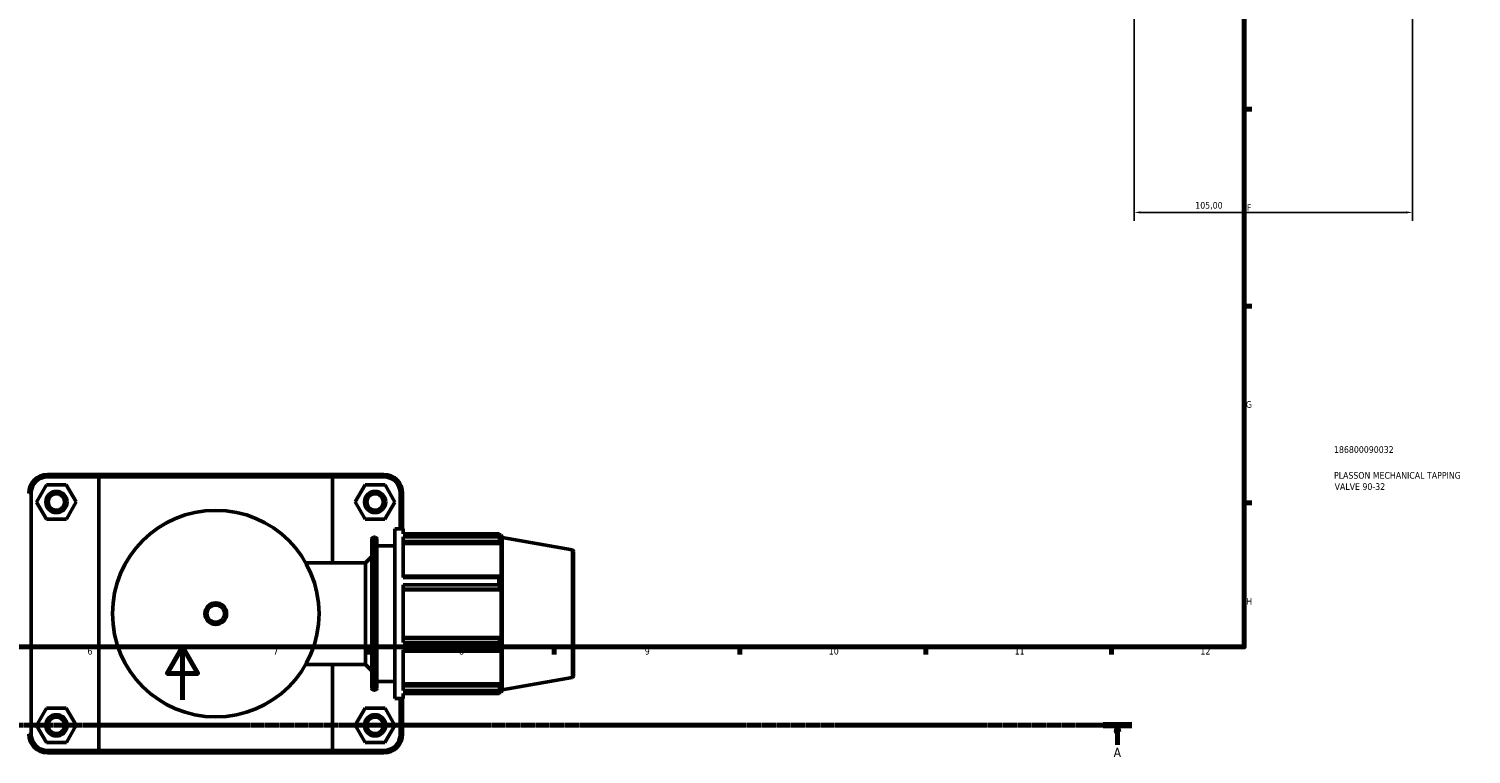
# Model space of a CAD drawing. Header units: millimetres. Extents: x 0 to 1021, y -20 to 1487.
# Tile 3 of 7: x 363 to 907, y -20 to 253. Entities that reach past the tile are written whole.
import ezdxf

# ---------------------------------------------------------------- set-up
doc = ezdxf.new("R2010")
doc.units = ezdxf.units.MM
doc.linetypes.add('CHAIN', pattern=[0.7087, 0.4724, -0.0591, 0.1181, -0.0591])
for name, color, linetype, lineweight in [('Border (ISO)', 7, 'Continuous', 70), ('Dimension (ISO)', 7, 'Continuous', 25), ('Section Line (ISO)', 7, 'CHAIN', 70), ('Title (ISO)', 7, 'Continuous', 50), ('Visible (ISO)', 7, 'Continuous', 50), ('Visible Narrow (ISO)', 7, 'Continuous', 35)]:
    doc.layers.add(name, color=color, linetype=linetype, lineweight=lineweight)
doc.styles.add('Label Text (ISO)', font='tahoma.ttf')
doc.styles.add('Note Text (ISO)', font='tahoma.ttf')
doc.dimstyles.new('Default (ISO)', dxfattribs={"dimtxt": 2.5, "dimasz": 2.5, "dimexe": 3.175, "dimexo": 0, "dimgap": 0.762, "dimtad": 1, "dimrnd": 1e-08, "dimzin": 0, "dimtxsty": 'Note Text (ISO)', "dimcen": 0.09, "dimdle": 10, "dimclrd": 256, "dimclre": 256, "dimclrt": 256, "dimazin": 0, "dimtfac": 1.40208, "dimtmove": 0, "dimatfit": 3, "dimfxl": 1, "dimtolj": 1, "dimtzin": 0, "dimlwd": -1, "dimlwe": -1, "dimarcsym": 0})

# ---------------------------------------------------------------- blocks, each defined once
blk = doc.blocks.new('Borders Default Border')
at = {"layer": 'Border (ISO)'}
for p, q in [((821, 222.75), (823.9, 222.75)), ((821, 148.5), (823.9, 148.5)), ((821, 74.25), (823.9, 74.25)), ((490.58, 20), (490.58, 17.1)), ((560.67, 20), (560.67, 17.1)), ((630.75, 20), (630.75, 17.1)), ((700.83, 20), (700.83, 17.1)), ((770.92, 20), (770.92, 17.1))]:
    blk.add_line(p, q, dxfattribs=at)
at = {"layer": 'Border (ISO)', "flags": 128}
for points in [[(20, 20), (20, 574), (821, 574), (821, 20), (20, 20)], [(420.5, 0), (420.5, 20), (414.73, 10), (426.27, 10), (420.5, 20)]]:
    blk.add_lwpolyline(points, dxfattribs=at)
at = {"layer": 'Border (ISO)', "color": 232, "true_color": 0xca0064, "char_height": 2.5, "attachment_point": 7, "style": 'Note Text (ISO)'}
for s, insert in [('F', (822, 184.38)), ('G', (821.61, 110.08)), ('H', (821.74, 35.88)), ('6', (384.66, 17.05)), ('7', (454.77, 17.1)), ('8', (524.81, 17.04)), ('9', (594.88, 17.05)), ('10', (664.29, 17.05)), ('11', (734.37, 17.1)), ('12', (804.46, 17.1))]:
    blk.add_mtext(s, dxfattribs=dict(at, insert=insert))
blk = doc.blocks.new('Title Blocks ISO')
at = {"layer": 'Title (ISO)', "color": 232, "true_color": 0xca0064, "style": 'Note Text (ISO)'}
for tag, p in [('PART_NUMBER_001', (33.84, 73.13)), ('DESCRIPTION_001', (33.84, 63.4)), ('DESCRIPTION_002', (34.09, 59.18))]:
    blk.add_attdef(tag, p, '', height=2.5, dxfattribs=at)
blk = doc.blocks.new('2dTransSection0')
at = {"layer": 'Section Line (ISO)', "linetype": 'CHAIN'}
blk.add_line((95.19, -9.55), (778.6, -9.55), dxfattribs=at)
at = {"layer": 'Section Line (ISO)', "linetype": 'Continuous', "lineweight": 140}
blk.add_line((767.79, -9.55), (778.6, -9.55), dxfattribs=at)
at = {"layer": 'Section Line (ISO)', "linetype": 'Continuous'}
for p, q in [((773.19, -9.55), (772.69, -12.05)), ((773.19, -12.05), (773.19, -9.55)), ((773.69, -12.05), (773.19, -9.55)), ((772.69, -12.05), (773.69, -12.05)), ((773.19, -16.91), (773.19, -12.05))]:
    blk.add_line(p, q, dxfattribs=at)
at = {"layer": 'Section Line (ISO)', "linetype": 'Continuous', "flags": 128}
blk.add_lwpolyline([(773.69, -12.05), (773.19, -9.55), (772.69, -12.05), (773.69, -12.05)], dxfattribs=at)
at = {"layer": 'Section Line (ISO)'}
blk.add_solid([(773.69, -12.05), (773.19, -9.55), (772.69, -12.05), (773.69, -12.05)], dxfattribs=at)
at = {"layer": 'Section Line (ISO)', "insert": (771.71, -21.55), "char_height": 3.5, "attachment_point": 7, "style": 'Label Text (ISO)'}
blk.add_mtext('A', dxfattribs=at)
blk = doc.blocks.new('*D14')
at = {"layer": 'Defpoints', "color": 0, "transparency": 16777216}
for p in [(779.46, 309.63), (884.46, 309.63), (779.46, 183.78)]:
    blk.add_point(p, dxfattribs=at)
at = {"layer": 'Dimension (ISO)', "transparency": 16777216}
for p, q in [((779.46, 309.63), (779.46, 180.61)), ((884.46, 309.63), (884.46, 180.61)), ((881.96, 183.78), (781.96, 183.78))]:
    blk.add_line(p, q, dxfattribs=at)
for points in [[(781.96, 184.2), (781.96, 183.37), (779.46, 183.78)], [(881.96, 184.2), (881.96, 183.37), (884.46, 183.78)]]:
    blk.add_solid(points, dxfattribs=at)
at = {"layer": 'Dimension (ISO)', "color": 232, "true_color": 0xca0064, "transparency": 16777216, "insert": (802.51, 187.72), "char_height": 2.5, "attachment_point": 1, "style": 'Note Text (ISO)'}
blk.add_mtext('\\A1;105,00', dxfattribs=at)

msp = doc.modelspace()

# ---------------------------------------------------------------- linework, layer by layer
at = {"layer": 'Visible (ISO)'}
for p, q in [((389.495, 85.01), (369.581, 85.01)), ((369.581, 84.11), (388.94, 84.11)), ((477.122, 84.11), (388.94, 84.11)), ((388.94, 84.11), (388.94, -19.09)), ((389.495, 85.01), (476.567, 85.01)), ((496.481, 85.01), (476.567, 85.01)), ((477.122, 84.11), (496.481, 84.11)), ((477.122, 51.71), (477.122, 84.11)), ((363.431, -12.94), (363.431, 77.96)), ((369.144, 81.09), (365.426, 74.57)), ((376.649, 81.13), (369.144, 81.09)), ((380.437, 74.651), (376.649, 81.13)), ((485.626, 74.651), (489.413, 81.13)), ((489.413, 81.13), (496.919, 81.09)), ((496.919, 81.09), (500.637, 74.57)), ((502.631, 77.96), (502.631, 64.51)), ((503.531, 64.51), (503.531, 77.96)), ((365.426, 74.57), (369.213, 68.09)), ((376.719, 68.131), (380.437, 74.651)), ((489.344, 68.131), (485.626, 74.651)), ((500.637, 74.57), (496.849, 68.09)), ((369.213, 68.09), (376.719, 68.131)), ((496.849, 68.09), (489.344, 68.131)), ((491.903, 4.35), (491.903, 60.67)), ((492.543, 61.31), (493.191, 61.31)), ((493.831, 60.67), (493.831, 4.35)), ((500.531, 0.51), (500.531, 64.51)), ((500.531, 64.51), (503.731, 64.51)), ((503.731, 62.62), (503.731, 64.51)), ((503.731, 62.62), (539.852, 62.62)), ((503.731, 46.139), (503.731, 61.463)), ((539.852, 61.463), (503.731, 61.463)), ((539.852, 61.463), (539.852, 62.62)), ((540.055, 62.27), (540.668, 62.27)), ((540.668, 60.893), (540.318, 61.809)), ((541.031, 61.271), (540.668, 62.27)), ((540.668, 60.893), (540.668, 62.27)), ((541.031, 3.749), (541.031, 61.271)), ((567.502, 56.604), (541.031, 61.271)), ((493.831, 58.11), (500.531, 58.11)), ((503.731, 59.759), (540.318, 59.759)), ((503.731, 58.908), (540.668, 58.908)), ((540.318, 59.759), (540.668, 58.908)), ((540.668, 46.252), (540.668, 58.908)), ((568.031, 55.973), (568.031, 9.047)), ((466.922, 51.71), (489.531, 51.71)), ((489.531, 51.71), (491.903, 54.082)), ((489.531, 13.31), (489.531, 51.71)), ((540.318, 46.695), (503.731, 46.695)), ((503.731, 46.139), (539.852, 46.139)), ((539.852, 43.346), (539.852, 46.139)), ((540.668, 46.252), (540.318, 46.695)), ((503.731, 21.675), (503.731, 43.346)), ((539.852, 43.346), (503.731, 43.346)), ((503.731, 41.748), (540.318, 41.748)), ((503.731, 41.459), (540.668, 41.459)), ((540.318, 41.748), (540.668, 41.459)), ((540.668, 23.561), (540.668, 41.459)), ((503.731, 23.561), (540.668, 23.561)), ((540.318, 23.273), (503.731, 23.273)), ((540.668, 23.561), (540.318, 23.273)), ((503.731, 21.675), (539.852, 21.675)), ((503.731, 3.558), (503.731, 18.881)), ((539.852, 18.881), (503.731, 18.881)), ((503.731, 18.325), (540.318, 18.325)), ((539.852, 18.881), (539.852, 21.675)), ((540.318, 18.325), (540.668, 18.769)), ((540.668, 6.113), (540.668, 18.769)), ((466.922, 13.31), (489.531, 13.31)), ((477.122, -19.09), (477.122, 13.31)), ((489.531, 13.31), (491.903, 10.939)), ((493.831, 6.91), (500.531, 6.91)), ((503.731, 6.113), (540.668, 6.113)), ((540.668, 6.113), (540.318, 5.261)), ((567.502, 8.417), (541.031, 3.749)), ((492.543, 3.71), (493.191, 3.71)), ((500.531, 0.51), (503.731, 0.51)), ((502.631, 0.51), (502.631, -12.94)), ((503.531, -12.94), (503.531, 0.51)), ((540.318, 5.261), (503.731, 5.261)), ((503.731, 3.558), (539.852, 3.558)), ((503.731, 0.51), (503.731, 2.401)), ((539.852, 2.401), (503.731, 2.401)), ((539.852, 2.401), (539.852, 3.558)), ((540.055, 2.75), (540.668, 2.75)), ((540.318, 3.212), (540.668, 4.128)), ((540.668, 2.75), (540.668, 4.128)), ((541.031, 3.749), (540.668, 2.75)), ((369.144, -3.11), (365.426, -9.63)), ((376.649, -3.07), (369.144, -3.11)), ((380.437, -9.549), (376.649, -3.07)), ((485.626, -9.549), (489.413, -3.07)), ((489.413, -3.07), (496.919, -3.11)), ((496.919, -3.11), (500.637, -9.63)), ((365.426, -9.63), (369.213, -16.11)), ((376.719, -16.069), (380.437, -9.549)), ((489.344, -16.069), (485.626, -9.549)), ((500.637, -9.63), (496.849, -16.11)), ((369.213, -16.11), (376.719, -16.069)), ((496.849, -16.11), (489.344, -16.069)), ((388.94, -19.09), (369.581, -19.09)), ((369.581, -19.99), (389.495, -19.99)), ((388.94, -19.09), (477.122, -19.09)), ((476.567, -19.99), (389.495, -19.99)), ((476.567, -19.99), (496.481, -19.99)), ((496.481, -19.09), (477.122, -19.09))]:
    msp.add_line(p, q, dxfattribs=at)
for centre, radius in [((372.931, 74.61), 4), ((372.931, 74.61), 3.1), ((493.131, 74.61), 4), ((493.131, 74.61), 3.1), ((433.031, 32.51), 38.952), ((433.031, 32.51), 4.095), ((372.931, -9.59), 4), ((372.931, -9.59), 3.1), ((493.131, -9.59), 4), ((493.131, -9.59), 3.1)]:
    msp.add_circle(centre, radius, dxfattribs=at)
for centre, radius, start, end in [((369.581, 77.96), 7.05, 90, 180), ((369.581, 77.96), 6.15, 90, 180), ((496.481, 77.96), 7.05, 0, 90), ((496.481, 77.96), 6.15, 0, 90), ((492.543, 60.67), 0.64, 90, 180), ((493.191, 60.67), 0.64, 0, 90), ((567.391, 55.973), 0.64, 0, 80), ((567.391, 9.047), 0.64, 280, 0), ((492.543, 4.35), 0.64, 180, 270), ((493.191, 4.35), 0.64, 270, 0), ((369.581, -12.94), 7.05, 180, 270), ((369.581, -12.94), 6.15, 180, 270), ((496.481, -12.94), 7.05, 270, 0), ((496.481, -12.94), 6.15, 270, 0)]:
    msp.add_arc(centre, radius, start, end, dxfattribs=at)
for points in [[(389.495, 85.01), (389.309, 84.711), (389.124, 84.411), (388.94, 84.11)], [(476.567, 85.01), (476.753, 84.711), (476.938, 84.411), (477.122, 84.11)], [(389.495, -19.99), (389.309, -19.69), (389.124, -19.39), (388.94, -19.09)], [(476.567, -19.99), (476.753, -19.69), (476.938, -19.39), (477.122, -19.09)]]:
    msp.add_open_spline(points, degree=3, dxfattribs=at)
for points, weights in [([(539.852, 62.62), (540.095, 62.206), (540.318, 61.809)], [1, 1.00110742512, 1.00139794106]), ([(540.318, 59.759), (540.095, 60.594), (539.852, 61.463)], [1.00139794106, 1.00110742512, 1]), ([(539.852, 46.139), (540.095, 46.423), (540.318, 46.695)], [1, 1.00110742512, 1.00139794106]), ([(540.318, 41.748), (540.095, 42.531), (539.852, 43.346)], [1.00139794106, 1.00110742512, 1]), ([(539.852, 21.675), (540.095, 22.49), (540.318, 23.273)], [1, 1.00110742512, 1.00139794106]), ([(540.318, 18.325), (540.095, 18.598), (539.852, 18.881)], [1.00139794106, 1.00110742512, 1]), ([(539.852, 3.558), (540.095, 4.427), (540.318, 5.261)], [1, 1.00110742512, 1.00139794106]), ([(540.318, 3.212), (540.095, 2.815), (539.852, 2.401)], [1.00139794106, 1.00110742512, 1])]:
    msp.add_rational_spline(points, weights, degree=2, dxfattribs=at)
at = {"layer": 'Visible Narrow (ISO)'}
for p, q in [((369.581, 84.155), (369.581, 84.965)), ((496.481, 84.155), (496.481, 84.965)), ((363.386, 77.96), (362.576, 77.96)), ((502.676, 77.96), (503.486, 77.96)), ((492.543, 60.956), (492.543, 4.065)), ((493.191, 4.065), (493.191, 60.956)), ((567.502, 8.714), (567.502, 56.307)), ((363.386, -12.94), (362.576, -12.94)), ((502.676, -12.94), (503.486, -12.94)), ((369.581, -19.135), (369.581, -19.945)), ((496.481, -19.135), (496.481, -19.945))]:
    msp.add_line(p, q, dxfattribs=at)
msp.add_circle((433.031, 32.51), 3.095, dxfattribs=at)

# ---------------------------------------------------------------- block references
msp.add_blockref('Borders Default Border', (0, 0))
msp.add_blockref('Title Blocks ISO', (821, 20)).add_auto_attribs({'PART_NUMBER_001': '186800090032', 'DESCRIPTION_001': 'PLASSON MECHANICAL TAPPING', 'DESCRIPTION_002': 'VALVE 90-32'})
at = {"layer": 'Section Line (ISO)'}
msp.add_blockref('2dTransSection0', (0, 0), dxfattribs=at)

# ---------------------------------------------------------------- dimensions: what is measured, and where the dimension line sits
at = {"layer": 'Dimension (ISO)'}
dim = msp.add_linear_dim(base=(779.464, 183.782), p1=(884.464, 309.627), p2=(779.464, 309.627), dimstyle='Default (ISO)', override={"dimdec": 2, "dimtp": 0, "dimtm": 0, "dimtdec": 2, "dimtofl": 0, "dimatfit": 1}, dxfattribs=at)
dim.commit()
dim.dimension.update_dxf_attribs({"geometry": '*D14', "text_midpoint": (807.464, 183.782), "dimtype": 160})

doc.saveas('drawing.dxf')
